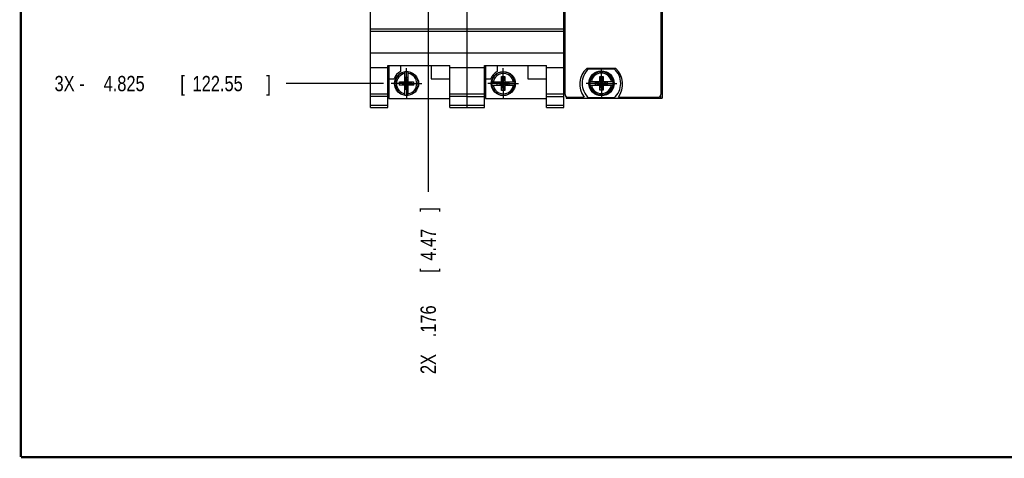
# Model space of a CAD drawing. Header units: inches. Extents: x 0.2 to 16.8, y 0.1 to 10.8.
# Tile 1 of 21: x 0.2 to 8.3, y 0.2 to 3.8. Entities that reach past the tile are written whole.
import ezdxf

# ---------------------------------------------------------------- set-up
doc = ezdxf.new("R2010")
doc.units = ezdxf.units.IN
doc.header["$LTSCALE"] = 0.935
doc.header["$MEASUREMENT"] = 0
doc.linetypes.add('CENTER', pattern=[0.6, 0.375, -0.075, 0.075, -0.075])
doc.layers.get('0').update_dxf_attribs({"linetype": 'CONTINUOUS'})
doc.layers.add('DEFAULT_1', color=7, linetype='CENTER')
doc.layers.add('DIMENSIONS', color=7, linetype='CONTINUOUS')
doc.styles.get("Standard").update_dxf_attribs({"font": 'txt', "width": 0.8})
doc.dimstyles.new('DIMSTYLE_1', dxfattribs={"dimtxt": 0.125, "dimasz": 0.18, "dimexe": 0.18, "dimexo": 0.0625, "dimgap": 0.09, "dimtad": 0, "dimtih": 1, "dimtoh": 1, "dimdec": 3, "dimzin": 4, "dimdsep": 46, "dimtxsty": 'STANDARD', "dimblk": '_FILLED', "dimblk1": '_FILLED', "dimblk2": '_FILLED', "dimcen": 0.09, "dimadec": 0, "dimazin": 0, "dimtp": 0.01, "dimtm": 0.01, "dimtfac": 1, "dimtdec": 3, "dimtofl": 0, "dimtmove": 0, "dimatfit": 3, "dimldrblk": '_FILLED', "dimfxl": 1, "dimtolj": 1, "dimtzin": 4, "dimarcsym": 0})

# ---------------------------------------------------------------- blocks, each defined once
blk = doc.blocks.new('*D7')
at = {"layer": 'DIMENSIONS', "color": 2, "linetype": 'CONTINUOUS'}
blk.add_line((3.2053, 3.3065), (2.4114, 3.3065), dxfattribs=at)
at = {"layer": 'DIMENSIONS', "color": 2, "linetype": 'CONTINUOUS', "width": 0.8}
for s, p in [('3X -', (0.5239, 3.244)), ('4.825', (0.9239, 3.244)), ('[', (1.5489, 3.244)), ('122.55', (1.6489, 3.244)), (']', (2.2489, 3.244))]:
    blk.add_text(s, height=0.125, dxfattribs=at).set_placement(p)
blk = doc.blocks.new('_FILLED')
at = {"color": 0, "linetype": 'BYBLOCK'}
blk.add_solid([(0, 0), (-1, 0.174), (-1, -0.174)], dxfattribs=at)
blk = doc.blocks.new('*D22')
at = {"layer": 'DIMENSIONS', "color": 2, "linetype": 'CONTINUOUS'}
blk.add_line((3.5689, 4.0686), (3.5689, 2.4237), dxfattribs=at)
at = {"layer": 'DIMENSIONS', "color": 2, "linetype": 'CONTINUOUS', "width": 0.8}
for s, p in [(']', (3.6314, 2.2612)), ('4.47', (3.6314, 1.8612)), ('[', (3.6314, 1.7612)), ('.176', (3.6314, 1.2362)), ('2X ', (3.6314, 0.9362))]:
    blk.add_text(s, height=0.125, rotation=90, dxfattribs=at).set_placement(p)

msp = doc.modelspace()

# ---------------------------------------------------------------- linework, layer by layer
at = {"color": 7, "linetype": 'CONTINUOUS'}
for p, q in [((3.0989, 3.1115), (3.0989, 8.2492)), ((3.8869, 3.1112), (3.8869, 8.2492)), ((5.4649, 8.2192), (5.4649, 3.2162)), ((5.4749, 8.2492), (5.4749, 3.1862)), ((4.6749, 3.1112), (4.6749, 4.1132)), ((4.6849, 3.2162), (4.6849, 4.1092)), ((4.6749, 3.8062), (4.6849, 3.8062)), ((3.0989, 3.7535), (3.8869, 3.7535)), ((3.0989, 3.7339), (3.8869, 3.7339)), ((3.8869, 3.7532), (4.6749, 3.7532)), ((3.8869, 3.7337), (4.6749, 3.7337)), ((3.0989, 3.5582), (3.8869, 3.5582)), ((3.8869, 3.558), (4.6749, 3.558)), ((3.2409, 3.4537), (3.7449, 3.4537)), ((3.2409, 3.1115), (3.2409, 3.4537)), ((3.2469, 3.4537), (3.2469, 3.1845)), ((3.3439, 3.4537), (3.3439, 3.4038)), ((3.5939, 3.4537), (3.5939, 3.3445)), ((3.7449, 3.1115), (3.7449, 3.4537)), ((4.0289, 3.4535), (4.5329, 3.4535)), ((4.0289, 3.1112), (4.0289, 3.4535)), ((4.0349, 3.4535), (4.0349, 3.1842)), ((4.1319, 3.4535), (4.1319, 3.4036)), ((4.3819, 3.4535), (4.3819, 3.3442)), ((4.5329, 3.1112), (4.5329, 3.4535)), ((3.0989, 3.4385), (3.2409, 3.4385)), ((3.3791, 3.3182), (3.3791, 3.4011)), ((3.4067, 3.3182), (3.4067, 3.4011)), ((3.7449, 3.4385), (3.8869, 3.4385)), ((3.8869, 3.4382), (4.0289, 3.4382)), ((4.5329, 3.4382), (4.6749, 3.4382)), ((5.0971, 3.4302), (4.8606, 3.4302)), ((4.8771, 3.4267), (5.0846, 3.4267)), ((3.2469, 3.3445), (3.2907, 3.3445)), ((3.3358, 3.3202), (3.45, 3.2927)), ((3.3358, 3.3202), (3.3791, 3.3202)), ((3.3358, 3.2927), (3.45, 3.3202)), ((3.3358, 3.2927), (3.3358, 3.3202)), ((3.3791, 3.2927), (3.3358, 3.2927)), ((3.3791, 3.3182), (3.3812, 3.3182)), ((3.3791, 3.2947), (3.3812, 3.2947)), ((3.3791, 3.2118), (3.3791, 3.2947)), ((3.4046, 3.355), (3.3812, 3.355)), ((3.4046, 3.2579), (3.3812, 3.355)), ((3.3812, 3.355), (3.3812, 3.3182)), ((3.3812, 3.2579), (3.4046, 3.355)), ((3.4046, 3.2947), (3.3812, 3.3182)), ((3.3812, 3.2947), (3.4046, 3.3182)), ((3.3812, 3.2947), (3.3812, 3.2579)), ((3.4046, 3.3182), (3.4046, 3.355)), ((3.4067, 3.3182), (3.4046, 3.3182)), ((3.4067, 3.2947), (3.4046, 3.2947)), ((3.4046, 3.2579), (3.4046, 3.2947)), ((3.4067, 3.3202), (3.45, 3.3202)), ((3.4067, 3.2118), (3.4067, 3.2947)), ((3.45, 3.2927), (3.4067, 3.2927)), ((3.45, 3.3202), (3.45, 3.2927)), ((3.5939, 3.3445), (3.7449, 3.3445)), ((4.0349, 3.3442), (4.0787, 3.3442)), ((4.0862, 3.32), (4.1692, 3.32)), ((4.0862, 3.2925), (4.1692, 3.2925)), ((4.1324, 3.2945), (4.2294, 3.318)), ((4.1692, 3.318), (4.1324, 3.318)), ((4.1324, 3.318), (4.2294, 3.2945)), ((4.1324, 3.2945), (4.1324, 3.318)), ((4.1324, 3.2945), (4.1692, 3.2945)), ((4.1671, 3.3633), (4.1947, 3.3633)), ((4.1947, 3.2492), (4.1671, 3.3633)), ((4.1671, 3.32), (4.1671, 3.3633)), ((4.1671, 3.2492), (4.1947, 3.3633)), ((4.1671, 3.2492), (4.1671, 3.2925)), ((4.1692, 3.32), (4.1692, 3.318)), ((4.1926, 3.2945), (4.1692, 3.318)), ((4.1692, 3.2945), (4.1926, 3.318)), ((4.1692, 3.2925), (4.1692, 3.2945)), ((4.1926, 3.32), (4.2755, 3.32)), ((4.1926, 3.32), (4.1926, 3.318)), ((4.2294, 3.318), (4.1926, 3.318)), ((4.1926, 3.2945), (4.2294, 3.2945)), ((4.1926, 3.2925), (4.1926, 3.2945)), ((4.1926, 3.2925), (4.2755, 3.2925)), ((4.1947, 3.3633), (4.1947, 3.32)), ((4.1947, 3.2925), (4.1947, 3.2492)), ((4.2294, 3.2945), (4.2294, 3.318)), ((4.3819, 3.3442), (4.5329, 3.3442)), ((4.8862, 3.3219), (4.9692, 3.3219)), ((4.8862, 3.2944), (4.9692, 3.2944)), ((4.9324, 3.2964), (5.0294, 3.3199)), ((4.9692, 3.3199), (4.9324, 3.3199)), ((4.9324, 3.3199), (5.0294, 3.2964)), ((4.9324, 3.2964), (4.9324, 3.3199)), ((4.9324, 3.2964), (4.9692, 3.2964)), ((4.9671, 3.3652), (4.9947, 3.3652)), ((4.9947, 3.2511), (4.9671, 3.3652)), ((4.9671, 3.3219), (4.9671, 3.3652)), ((4.9671, 3.2511), (4.9947, 3.3652)), ((4.9671, 3.2511), (4.9671, 3.2944)), ((4.9692, 3.3219), (4.9692, 3.3199)), ((4.9926, 3.2964), (4.9692, 3.3199)), ((4.9692, 3.2964), (4.9926, 3.3199)), ((4.9692, 3.2944), (4.9692, 3.2964)), ((4.9926, 3.3219), (5.0755, 3.3219)), ((4.9926, 3.3219), (4.9926, 3.3199)), ((5.0294, 3.3199), (4.9926, 3.3199)), ((4.9926, 3.2964), (5.0294, 3.2964)), ((4.9926, 3.2944), (4.9926, 3.2964)), ((4.9926, 3.2944), (5.0755, 3.2944)), ((4.9947, 3.3652), (4.9947, 3.3219)), ((4.9947, 3.2944), (4.9947, 3.2511)), ((5.0294, 3.2964), (5.0294, 3.3199)), ((3.0989, 3.2215), (3.2409, 3.2215)), ((3.4046, 3.2579), (3.3812, 3.2579)), ((3.7449, 3.2215), (3.8869, 3.2215)), ((3.8869, 3.2212), (4.0289, 3.2212)), ((4.1947, 3.2492), (4.1671, 3.2492)), ((4.5329, 3.2212), (4.6749, 3.2212)), ((4.9947, 3.2511), (4.9671, 3.2511)), ((3.0989, 3.2022), (3.2409, 3.2022)), ((3.0989, 3.1294), (3.2409, 3.1294)), ((3.2469, 3.1845), (3.7449, 3.1845)), ((3.7449, 3.2022), (3.8869, 3.2022)), ((3.7449, 3.1294), (3.8869, 3.1294)), ((3.8869, 3.202), (4.0289, 3.202)), ((4.0349, 3.1842), (4.5329, 3.1842)), ((4.5329, 3.202), (4.6749, 3.202)), ((4.6944, 3.1991), (4.6944, 3.1862)), ((4.6944, 3.1862), (5.4749, 3.1862)), ((4.7049, 3.1962), (4.8389, 3.1962)), ((5.0846, 3.1897), (4.8771, 3.1897)), ((5.1189, 3.1962), (5.4449, 3.1962)), ((3.0989, 3.1115), (3.2409, 3.1115)), ((3.7449, 3.1115), (3.8869, 3.1115)), ((3.8869, 3.1292), (4.0289, 3.1292)), ((3.8869, 3.1112), (4.0289, 3.1112)), ((4.5329, 3.1292), (4.6749, 3.1292)), ((4.5329, 3.1112), (4.6749, 3.1112))]:
    msp.add_line(p, q, dxfattribs=at)
at = {"color": 9, "linetype": 'CONTINUOUS'}
msp.add_line((5.4629, 3.2074), (5.4629, 3.1862), dxfattribs=at)
at = {"color": 7, "linetype": 'CONTINUOUS', "const_width": 0.02}
for points in [[(0.25, 10.7586), (0.25, 0.2586)], [(0.25, 0.2586), (16.75, 0.2586)]]:
    msp.add_lwpolyline(points, dxfattribs=at)
at = {"color": 7, "linetype": 'CONTINUOUS'}
for centre, radius in [((3.3929, 3.3065), 0.098), ((4.1809, 3.3062), 0.098), ((4.9809, 3.3082), 0.1025), ((4.9809, 3.3082), 0.098)]:
    msp.add_circle(centre, radius, dxfattribs=at)
for centre, radius, start, end in [((3.3929, 3.3065), 0.109, 116.71426, 159.59683), ((3.3929, 3.3065), 0.0956, 81.71661, 98.28339), ((4.1809, 3.3062), 0.109, 116.71426, 159.59683), ((4.9789, 3.3012), 0.175, 132.5114, 216.8699), ((4.9809, 3.3082), 0.1575, 131.20295, 228.79705), ((4.9809, 3.3082), 0.1575, 311.20295, 48.79705), ((4.9789, 3.3012), 0.175, 323.1301, 47.4886), ((4.1809, 3.3062), 0.0956, 171.71661, 188.28339), ((4.1809, 3.3062), 0.0956, 351.71661, 8.28339), ((4.9809, 3.3082), 0.0956, 171.71661, 188.28339), ((4.9809, 3.3082), 0.0956, 351.71661, 8.28339), ((3.3929, 3.3065), 0.0956, 261.71661, 278.28339), ((4.7049, 3.2162), 0.02, 180, 270), ((5.4449, 3.2162), 0.02, 270, 360)]:
    msp.add_arc(centre, radius, start, end, dxfattribs=at)
at = {"color": 9, "linetype": 'CONTINUOUS'}
for centre, radius, start, end in [((3.3929, 3.3065), 0.0947, 98.36374, 261.63626), ((3.3929, 3.3065), 0.0832, 99.53359, 260.46641), ((3.3929, 3.3065), 0.0947, 278.36374, 81.63626), ((3.3929, 3.3065), 0.0832, 279.53359, 80.46641), ((4.1809, 3.3062), 0.0947, 8.36374, 171.63626), ((4.1809, 3.3062), 0.0832, 9.53359, 170.46641), ((4.9809, 3.3082), 0.0947, 8.36374, 171.63626), ((4.9809, 3.3082), 0.0832, 9.53359, 170.46641), ((4.1809, 3.3062), 0.0947, 188.36374, 351.63626), ((4.1809, 3.3062), 0.0832, 189.53359, 350.46641), ((4.9809, 3.3082), 0.0947, 188.36374, 351.63626), ((4.9809, 3.3082), 0.0832, 189.53359, 350.46641)]:
    msp.add_arc(centre, radius, start, end, dxfattribs=at)
at = {"layer": 'DEFAULT_1', "color": 7, "linetype": 'CENTER'}
for p, q in [((3.3929, 3.3065), (3.3929, 3.4316)), ((4.1809, 3.3062), (4.1809, 3.4313)), ((4.9809, 3.3082), (4.9809, 3.4333)), ((3.3929, 3.3065), (3.2678, 3.3065)), ((3.3929, 3.3065), (3.518, 3.3065)), ((3.3929, 3.3065), (3.3929, 3.1814)), ((4.1809, 3.3062), (4.0558, 3.3062)), ((4.1809, 3.3062), (4.306, 3.3062)), ((4.1809, 3.3062), (4.1809, 3.1811)), ((4.9809, 3.3082), (4.8558, 3.3082)), ((4.9809, 3.3082), (5.106, 3.3082)), ((4.9809, 3.3082), (4.9809, 3.1831))]:
    msp.add_line(p, q, dxfattribs=at)

# ---------------------------------------------------------------- dimensions: what is measured, and where the dimension line sits
at = {"layer": 'DIMENSIONS', "color": 2, "linetype": 'CONTINUOUS'}
for feature_location, offset, dtype, origin, text, picture, middle in [((3.2053, 3.3065), (-0.7939, 0), 0, (3.2678, 8.1312), '3X -<>', '*D7', (1.4364, 3.3065)), ((3.5689, 4.0686), (0, -1.6448), 1, (3.3929, 8.1312), '2X <>', '*D22', (3.5689, 1.6487))]:
    dim = msp.add_ordinate_dim(feature_location=feature_location, offset=offset, dtype=dtype, origin=origin, text=text, dimstyle='DIMSTYLE_1', dxfattribs=at)
    dim.commit()
    dim.dimension.update_dxf_attribs({"geometry": picture, "text_midpoint": middle})

doc.saveas('drawing.dxf')
